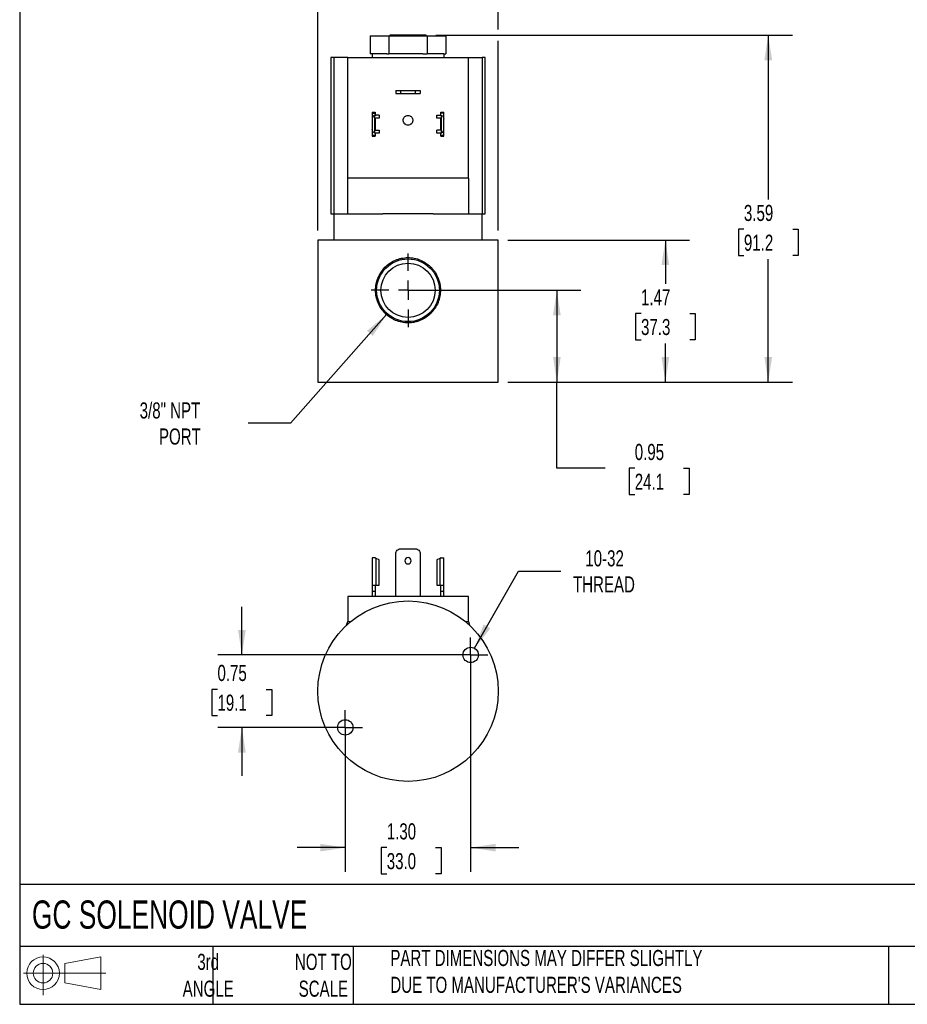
# Model space of a CAD drawing. Header units: inches. Extents: x 0.5 to 21.5, y 0.5 to 16.5.
# Tile 1 of 3: x 0.5 to 9.7, y 0.5 to 10.7. Entities that reach past the tile are written whole.
import ezdxf

# ---------------------------------------------------------------- set-up
doc = ezdxf.new("R2010")
doc.units = ezdxf.units.IN
doc.header["$LTSCALE"] = 2
doc.header["$MEASUREMENT"] = 0
doc.linetypes.add('SLD-Center', pattern=[0.75, 0.6, -0.05, 0.05, -0.05])
doc.linetypes.add('SLD-Solid', pattern=[0])
doc.layers.add('CENTER', color=40, linetype='SLD-Center')
doc.layers.add('SLD-DEFPOINTS', color=7, linetype='Continuous')
doc.layers.add('DIMENSIONS', color=140, linetype='SLD-Solid', lineweight=25)
doc.layers.add('TEXT', color=140, linetype='SLD-Solid', lineweight=25)
doc.styles.add('SLDTEXTSTYLE0', font='TXT', dxfattribs={"width": 0.7})
doc.dimstyles.new('SLDDIMSTYLE0', dxfattribs={"dimtxt": 0.169922, "dimasz": 0.26, "dimexe": 0, "dimexo": 0.0625, "dimgap": 0.04248, "dimtad": 0, "dimtih": 1, "dimtoh": 1, "dimrnd": 1e-09, "dimdsep": 46, "dimtxsty": 'SLDTEXTSTYLE0', "dimsah": 1, "dimcen": 0.09, "dimadec": 0, "dimazin": 2, "dimtfac": 1, "dimtofl": 0, "dimtmove": 0, "dimatfit": 3, "dimfxl": 0, "dimfrac": 2, "dimtolj": 1, "dimtzin": 12, "dimarcsym": 0})
doc.dimstyles.new('SLDDIMSTYLE1', dxfattribs={"dimtxt": 0.169922, "dimasz": 0.26, "dimexe": 0, "dimexo": 0.0625, "dimgap": 0.04248, "dimtad": 0, "dimtih": 1, "dimtoh": 1, "dimrnd": 1e-09, "dimzin": 12, "dimdsep": 46, "dimtxsty": 'SLDTEXTSTYLE0', "dimsah": 1, "dimcen": 0.09, "dimadec": 0, "dimazin": 3, "dimtfac": 1, "dimtofl": 0, "dimtmove": 0, "dimatfit": 3, "dimfxl": 0, "dimfrac": 2, "dimtolj": 1, "dimtzin": 12, "dimarcsym": 0})
doc.dimstyles.new('SLDDIMSTYLE2', dxfattribs={"dimtxt": 0.169922, "dimasz": 0.26, "dimexe": 0, "dimexo": 0.0625, "dimgap": 0.04248, "dimtad": 0, "dimtih": 1, "dimtoh": 1, "dimrnd": 1e-09, "dimzin": 12, "dimdsep": 46, "dimtxsty": 'SLDTEXTSTYLE0', "dimsah": 1, "dimcen": 0, "dimadec": 0, "dimazin": 3, "dimtfac": 1, "dimtofl": 0, "dimtmove": 0, "dimatfit": 3, "dimfxl": 0, "dimfrac": 2, "dimtolj": 1, "dimtzin": 12, "dimarcsym": 0})
doc.dimstyles.new('SLDDIMSTYLE5', dxfattribs={"dimtxt": 0.169922, "dimasz": 0.26, "dimexe": 0, "dimexo": 0.0625, "dimgap": 0.04248, "dimtad": 0, "dimtih": 1, "dimtoh": 1, "dimrnd": 1e-09, "dimdsep": 46, "dimtxsty": 'SLDTEXTSTYLE0', "dimsah": 1, "dimcen": 0.09, "dimadec": 0, "dimazin": 2, "dimtfac": 1, "dimtmove": 0, "dimatfit": 0, "dimfxl": 0, "dimfrac": 2, "dimtolj": 1, "dimtzin": 12, "dimarcsym": 0})
doc.dimstyles.new('SLDDIMSTYLE6', dxfattribs={"dimtxt": 0.169922, "dimasz": 0.26, "dimexe": 0, "dimexo": 0.0625, "dimgap": 0.04248, "dimtad": 0, "dimtih": 1, "dimtoh": 1, "dimrnd": 1e-09, "dimzin": 4, "dimdsep": 46, "dimtxsty": 'SLDTEXTSTYLE0', "dimsah": 1, "dimcen": 0.09, "dimadec": 0, "dimazin": 1, "dimtfac": 1, "dimtmove": 0, "dimatfit": 0, "dimfxl": 0, "dimfrac": 2, "dimtolj": 1, "dimtzin": 12, "dimarcsym": 0})

# ---------------------------------------------------------------- blocks, each defined once
blk = doc.blocks.new('Block11')
at = {"color": 7, "linetype": 'SLD-Solid', "lineweight": 18}
for p, q in [((0.204, 0.418), (0.204, 0)), ((0.431, 0.328), (0.801, 0.396)), ((0.431, 0.126), (0.431, 0.328)), ((0.801, 0.396), (0.801, 0.058)), ((0, 0.227), (0.856, 0.227)), ((0.431, 0.126), (0.801, 0.058))]:
    blk.add_line(p, q, dxfattribs=at)
for radius in [0.169, 0.101]:
    blk.add_circle((0.204, 0.227), radius, dxfattribs=at)
blk = doc.blocks.new('Block12')
at = {"layer": 'SLD-DEFPOINTS'}
blk.add_blockref('Block11', (0, 0), dxfattribs=at)
blk = doc.blocks.new('_D')
at = {"layer": 'DIMENSIONS'}
for p, q in [((4.623, 7.893), (6.315, 7.893)), ((6.065, 7.893), (6.065, 6.943)), ((5.557, 6.943), (6.315, 6.943)), ((6.065, 6.05), (6.065, 6.943)), ((6.565, 6.05), (6.065, 6.05)), ((6.872, 6.05), (6.814, 6.05)), ((6.814, 6.05), (6.814, 5.779)), ((7.376, 6.05), (7.434, 6.05)), ((7.434, 6.05), (7.434, 5.779)), ((6.814, 5.779), (6.872, 5.779)), ((7.434, 5.779), (7.376, 5.779))]:
    blk.add_line(p, q, dxfattribs=at)
for points in [[(6.065, 7.893), (6.025, 7.633), (6.105, 7.633)], [(6.065, 6.943), (6.105, 7.203), (6.025, 7.203)]]:
    blk.add_solid(points, dxfattribs=at)
at = {"layer": 'DIMENSIONS', "char_height": 0.1667, "attachment_point": 1, "style": 'SLDTEXTSTYLE0'}
for s, insert in [('0.95', (6.872, 6.302)), ('24.1', (6.872, 5.994))]:
    blk.add_mtext(s, dxfattribs=dict(at, insert=insert))
blk = doc.blocks.new('_D_1')
at = {"layer": 'DIMENSIONS'}
for p, q in [((5.557, 8.413), (7.439, 8.413)), ((7.189, 8.413), (7.189, 7.959)), ((6.937, 7.651), (6.88, 7.651)), ((6.88, 7.651), (6.88, 7.381)), ((7.442, 7.651), (7.499, 7.651)), ((7.499, 7.651), (7.499, 7.381)), ((6.88, 7.381), (6.937, 7.381)), ((7.189, 6.943), (7.189, 7.343)), ((7.499, 7.381), (7.442, 7.381)), ((5.557, 6.943), (7.439, 6.943))]:
    blk.add_line(p, q, dxfattribs=at)
for points in [[(7.189, 8.413), (7.149, 8.153), (7.229, 8.153)], [(7.189, 6.943), (7.229, 7.203), (7.149, 7.203)]]:
    blk.add_solid(points, dxfattribs=at)
at = {"layer": 'DIMENSIONS', "char_height": 0.1667, "attachment_point": 1, "style": 'SLDTEXTSTYLE0'}
for s, insert in [('1.47', (6.937, 7.904)), ('37.3', (6.937, 7.596))]:
    blk.add_mtext(s, dxfattribs=dict(at, insert=insert))
blk = doc.blocks.new('_D_2')
at = {"layer": 'DIMENSIONS'}
for p, q in [((4.811, 10.534), (8.505, 10.534)), ((8.255, 10.534), (8.255, 8.832)), ((8.003, 8.524), (7.946, 8.524)), ((7.946, 8.524), (7.946, 8.254)), ((8.508, 8.524), (8.565, 8.524)), ((8.565, 8.524), (8.565, 8.254)), ((7.946, 8.254), (8.003, 8.254)), ((8.255, 6.943), (8.255, 8.216)), ((8.565, 8.254), (8.508, 8.254)), ((5.557, 6.943), (8.505, 6.943))]:
    blk.add_line(p, q, dxfattribs=at)
for points in [[(8.255, 10.534), (8.215, 10.274), (8.295, 10.274)], [(8.255, 6.943), (8.295, 7.203), (8.215, 7.203)]]:
    blk.add_solid(points, dxfattribs=at)
at = {"layer": 'DIMENSIONS', "char_height": 0.1667, "attachment_point": 1, "style": 'SLDTEXTSTYLE0'}
for s, insert in [('3.59', (8.003, 8.777)), ('91.2', (8.003, 8.469))]:
    blk.add_mtext(s, dxfattribs=dict(at, insert=insert))
blk = doc.blocks.new('_D_3')
at = {"layer": 'DIMENSIONS'}
for p, q in [((3.589, 8.513), (3.589, 11.572)), ((5.457, 10.594), (5.457, 11.572)), ((3.589, 11.322), (4.09, 11.322)), ((4.256, 11.322), (4.199, 11.322)), ((4.199, 11.322), (4.199, 11.052)), ((4.761, 11.322), (4.818, 11.322)), ((4.818, 11.322), (4.818, 11.052)), ((5.457, 11.322), (4.927, 11.322)), ((4.199, 11.052), (4.256, 11.052)), ((4.818, 11.052), (4.761, 11.052)), ((5.457, 8.513), (5.457, 10.474))]:
    blk.add_line(p, q, dxfattribs=at)
for points in [[(3.589, 11.322), (3.849, 11.282), (3.849, 11.362)], [(5.457, 11.322), (5.197, 11.362), (5.197, 11.282)]]:
    blk.add_solid(points, dxfattribs=at)
at = {"layer": 'DIMENSIONS', "char_height": 0.1667, "attachment_point": 1, "style": 'SLDTEXTSTYLE0'}
for s, insert in [('%%c', (4.128, 11.575)), ('1.87', (4.384, 11.575)), ('47.4', (4.256, 11.267))]:
    blk.add_mtext(s, dxfattribs=dict(at, insert=insert))
blk = doc.blocks.new('_D_4')
at = {"layer": 'DIMENSIONS'}
for p, q in [((4.3, 7.641), (3.306, 6.517)), ((3.306, 6.517), (2.868, 6.517))]:
    blk.add_line(p, q, dxfattribs=at)
blk.add_solid([(4.3, 7.641), (4.098, 7.473), (4.158, 7.42)], dxfattribs=at)
at = {"layer": 'DIMENSIONS', "char_height": 0.1667, "attachment_point": 1, "style": 'SLDTEXTSTYLE0'}
for s, insert in [('3/8" NPT', (1.743, 6.732)), ('PORT', (1.943, 6.462))]:
    blk.add_mtext(s, dxfattribs=dict(at, insert=insert))
blk = doc.blocks.new('SW_CENTERMARKSYMBOL_0')
at = {"layer": 'CENTER', "color": 0}
for p, q in [((0, 0.2), (0, 0.381)), ((-0.2, 0), (-0.381, 0)), ((0, 0), (-0.1, 0)), ((0, 0), (0, 0.1)), ((0, 0), (0, -0.1)), ((0, 0), (0.1, 0)), ((0.2, 0), (0.381, 0)), ((0, -0.2), (0, -0.381))]:
    blk.add_line(p, q, dxfattribs=at)
blk = doc.blocks.new('_D_9')
at = {"layer": 'DIMENSIONS'}
for p, q in [((2.802, 4.117), (2.802, 4.617)), ((5.072, 4.117), (2.552, 4.117)), ((2.549, 3.761), (2.492, 3.761)), ((2.492, 3.761), (2.492, 3.491)), ((3.054, 3.761), (3.111, 3.761)), ((3.111, 3.761), (3.111, 3.491)), ((2.492, 3.491), (2.549, 3.491)), ((3.111, 3.491), (3.054, 3.491)), ((3.773, 3.367), (2.552, 3.367)), ((2.802, 3.367), (2.802, 2.867))]:
    blk.add_line(p, q, dxfattribs=at)
for points in [[(2.802, 4.117), (2.842, 4.377), (2.762, 4.377)], [(2.802, 3.367), (2.762, 3.107), (2.842, 3.107)]]:
    blk.add_solid(points, dxfattribs=at)
at = {"layer": 'DIMENSIONS', "char_height": 0.1667, "attachment_point": 1, "style": 'SLDTEXTSTYLE0'}
for s, insert in [('0.75', (2.549, 4.014)), ('19.1', (2.549, 3.706))]:
    blk.add_mtext(s, dxfattribs=dict(at, insert=insert))
blk = doc.blocks.new('_D_10')
at = {"layer": 'DIMENSIONS'}
for p, q in [((5.172, 4.017), (5.172, 1.872)), ((3.873, 3.267), (3.873, 1.872)), ((3.873, 2.122), (3.373, 2.122)), ((4.303, 2.122), (4.246, 2.122)), ((4.246, 2.122), (4.246, 1.852)), ((4.808, 2.122), (4.865, 2.122)), ((4.865, 2.122), (4.865, 1.852)), ((5.172, 2.122), (5.672, 2.122)), ((4.246, 1.852), (4.303, 1.852)), ((4.865, 1.852), (4.808, 1.852))]:
    blk.add_line(p, q, dxfattribs=at)
for points in [[(3.873, 2.122), (3.613, 2.162), (3.613, 2.082)], [(5.172, 2.122), (5.432, 2.082), (5.432, 2.162)]]:
    blk.add_solid(points, dxfattribs=at)
at = {"layer": 'DIMENSIONS', "char_height": 0.1667, "attachment_point": 1, "style": 'SLDTEXTSTYLE0'}
for s, insert in [('1.30', (4.303, 2.374)), ('33.0', (4.303, 2.066))]:
    blk.add_mtext(s, dxfattribs=dict(at, insert=insert))
blk = doc.blocks.new('_D_11')
at = {"layer": 'DIMENSIONS'}
for p, q in [((5.212, 4.186), (5.669, 4.986)), ((5.669, 4.986), (6.107, 4.986))]:
    blk.add_line(p, q, dxfattribs=at)
blk.add_solid([(5.212, 4.186), (5.376, 4.392), (5.306, 4.432)], dxfattribs=at)
at = {"layer": 'DIMENSIONS', "char_height": 0.1667, "attachment_point": 1, "style": 'SLDTEXTSTYLE0'}
for s, insert in [('10-32', (6.36, 5.201)), ('THREAD', (6.232, 4.931))]:
    blk.add_mtext(s, dxfattribs=dict(at, insert=insert))
blk = doc.blocks.new('SW_CENTERMARKSYMBOL_1')
at = {"layer": 'CENTER', "color": 0}
for p, q in [((0, 0.1), (0, 0.1795)), ((-0.1, 0), (-0.1795, 0)), ((0, 0), (-0.1, 0)), ((0, 0), (0, 0.1)), ((0, 0), (0, -0.1)), ((0, 0), (0.1, 0)), ((0.1, 0), (0.1795, 0)), ((0, -0.1), (0, -0.1795))]:
    blk.add_line(p, q, dxfattribs=at)
blk = doc.blocks.new('SW_CENTERMARKSYMBOL_2')
at = {"layer": 'CENTER', "color": 0}
for p, q in [((0, 0.1), (0, 0.1795)), ((-0.1, 0), (-0.1795, 0)), ((0, 0), (-0.1, 0)), ((0, 0), (0, 0.1)), ((0, 0), (0, -0.1)), ((0, 0), (0.1, 0)), ((0.1, 0), (0.1795, 0)), ((0, -0.1), (0, -0.1795))]:
    blk.add_line(p, q, dxfattribs=at)

msp = doc.modelspace()

# ---------------------------------------------------------------- linework, layer by layer
for p, q in [((4.13, 10.526), (4.13, 10.34)), ((4.13, 10.526), (4.326, 10.526)), ((4.326, 10.526), (4.326, 10.34)), ((4.326, 10.526), (4.72, 10.526)), ((4.335, 10.534), (4.335, 10.526)), ((4.711, 10.526), (4.711, 10.534)), ((4.72, 10.526), (4.72, 10.34)), ((4.72, 10.526), (4.916, 10.526)), ((4.916, 10.526), (4.916, 10.34)), ((3.723, 10.303), (3.723, 8.683)), ((3.754, 10.303), (3.754, 8.683)), ((3.898, 10.303), (3.754, 10.303)), ((3.898, 9.053), (3.898, 10.303)), ((3.898, 10.303), (5.148, 10.303)), ((4.152, 10.34), (4.13, 10.34)), ((4.15, 10.34), (4.15, 10.303)), ((4.304, 10.34), (4.326, 10.34)), ((4.371, 10.34), (4.326, 10.34)), ((4.675, 10.34), (4.72, 10.34)), ((4.742, 10.34), (4.72, 10.34)), ((4.894, 10.34), (4.916, 10.34)), ((4.896, 10.303), (4.896, 10.34)), ((5.148, 9.053), (5.148, 10.303)), ((5.148, 10.303), (5.292, 10.303)), ((5.292, 10.303), (5.292, 8.683)), ((5.323, 8.683), (5.323, 10.303)), ((4.396, 9.962), (4.396, 9.93)), ((4.446, 9.962), (4.446, 9.93)), ((4.446, 9.962), (4.599, 9.962)), ((4.446, 9.93), (4.599, 9.93)), ((4.599, 9.93), (4.599, 9.962)), ((4.649, 9.962), (4.649, 9.93)), ((4.152, 9.737), (4.184, 9.737)), ((4.152, 9.737), (4.152, 9.726)), ((4.152, 9.726), (4.184, 9.726)), ((4.178, 9.521), (4.178, 9.704)), ((4.184, 9.737), (4.184, 9.726)), ((4.184, 9.726), (4.184, 9.705)), ((4.223, 9.707), (4.193, 9.707)), ((4.223, 9.707), (4.223, 9.676)), ((4.823, 9.676), (4.823, 9.707)), ((4.823, 9.707), (4.853, 9.707)), ((4.862, 9.737), (4.894, 9.737)), ((4.862, 9.726), (4.862, 9.737)), ((4.894, 9.726), (4.862, 9.726)), ((4.862, 9.705), (4.862, 9.726)), ((4.868, 9.704), (4.868, 9.521)), ((4.894, 9.726), (4.894, 9.737)), ((4.152, 9.666), (4.152, 9.559)), ((4.184, 9.67), (4.184, 9.555)), ((4.223, 9.676), (4.19, 9.676)), ((4.856, 9.676), (4.823, 9.676)), ((4.862, 9.555), (4.862, 9.67)), ((4.894, 9.559), (4.894, 9.666)), ((4.152, 9.499), (4.184, 9.499)), ((4.152, 9.499), (4.152, 9.487)), ((4.152, 9.487), (4.184, 9.487)), ((4.184, 9.52), (4.184, 9.499)), ((4.184, 9.499), (4.184, 9.487)), ((4.19, 9.549), (4.223, 9.549)), ((4.223, 9.518), (4.193, 9.518)), ((4.223, 9.549), (4.223, 9.518)), ((4.823, 9.518), (4.823, 9.549)), ((4.856, 9.549), (4.823, 9.549)), ((4.853, 9.518), (4.823, 9.518)), ((4.862, 9.499), (4.862, 9.52)), ((4.862, 9.499), (4.894, 9.499)), ((4.862, 9.487), (4.862, 9.499)), ((4.862, 9.487), (4.894, 9.487)), ((4.894, 9.487), (4.894, 9.499)), ((5.148, 9.053), (3.898, 9.053)), ((3.898, 8.683), (3.898, 9.053)), ((5.148, 9.053), (5.148, 8.683)), ((3.754, 8.683), (3.898, 8.683)), ((3.755, 8.683), (3.755, 8.413)), ((3.898, 8.683), (4.263, 8.683)), ((4.783, 8.683), (5.148, 8.683)), ((5.148, 8.683), (5.292, 8.683)), ((5.29, 8.413), (5.29, 8.683)), ((3.589, 8.413), (3.589, 6.943)), ((5.457, 8.413), (3.589, 8.413)), ((5.457, 6.943), (5.457, 8.413)), ((3.589, 6.943), (5.457, 6.943)), ((4.446, 5.215), (4.599, 5.215)), ((4.152, 5.124), (4.152, 4.838)), ((4.193, 4.838), (4.193, 5.117)), ((4.223, 5.102), (4.193, 5.117)), ((4.223, 4.838), (4.223, 5.102)), ((4.396, 4.724), (4.396, 5.165)), ((4.649, 5.165), (4.649, 4.724)), ((4.853, 5.117), (4.823, 5.102)), ((4.823, 5.102), (4.823, 4.838)), ((4.853, 5.117), (4.853, 4.838)), ((4.894, 4.838), (4.894, 5.124)), ((4.193, 4.838), (4.223, 4.838)), ((4.823, 4.838), (4.853, 4.838)), ((3.898, 4.724), (3.898, 4.464)), ((5.148, 4.724), (3.898, 4.724)), ((4.152, 4.778), (4.152, 4.724)), ((4.152, 4.778), (4.184, 4.778)), ((4.184, 4.778), (4.184, 4.724)), ((4.862, 4.778), (4.894, 4.778)), ((4.862, 4.724), (4.862, 4.778)), ((4.894, 4.724), (4.894, 4.778)), ((5.148, 4.464), (5.148, 4.724)), ((3.887, 4.426), (3.898, 4.464)), ((3.898, 4.464), (3.93, 4.464)), ((5.115, 4.464), (5.148, 4.464)), ((5.148, 4.464), (5.159, 4.426)), ((5.252, 4.117), (5.249, 4.101)), ((3.953, 3.367), (3.95, 3.351))]:
    msp.add_line(p, q)
for centre, radius in [((4.523, 7.893), 0.325), ((4.523, 7.893), 0.281), ((4.523, 3.742), 0.934), ((5.172, 4.117), 0.0795), ((3.873, 3.367), 0.0795)]:
    msp.add_circle(centre, radius)
for points, knots in [([(4.711, 10.534), (4.707, 10.534), (4.7, 10.534), (4.678, 10.534), (4.663, 10.534), (4.629, 10.534), (4.61, 10.534), (4.568, 10.534), (4.545, 10.534), (4.501, 10.534), (4.478, 10.534), (4.436, 10.534), (4.417, 10.534), (4.383, 10.534), (4.368, 10.534), (4.346, 10.534), (4.339, 10.534), (4.335, 10.534)], [0, 0, 0, 0, 0.125, 0.125, 0.25, 0.25, 0.375, 0.375, 0.5, 0.5, 0.625, 0.625, 0.75, 0.75, 0.875, 0.875, 1, 1, 1, 1]), ([(3.754, 10.303), (3.747, 10.303), (3.732, 10.303), (3.723, 10.303), (3.724, 10.303), (3.724, 10.303)], [0, 0, 0, 0, 0.413585, 0.82717, 1, 1, 1, 1]), ([(4.304, 10.34), (4.262, 10.34), (4.226, 10.34), (4.174, 10.34), (4.157, 10.34), (4.152, 10.34)], [0, 0, 0, 0, 0.5, 0.5, 1, 1, 1, 1]), ([(4.894, 10.34), (4.889, 10.34), (4.872, 10.34), (4.82, 10.34), (4.784, 10.34), (4.742, 10.34)], [0, 0, 0, 0, 0.5, 0.5, 1, 1, 1, 1]), ([(5.322, 10.303), (5.322, 10.303), (5.323, 10.303), (5.314, 10.303), (5.299, 10.303), (5.292, 10.303)], [0, 0, 0, 0, 0.17283, 0.586415, 1, 1, 1, 1]), ([(4.396, 9.962), (4.396, 9.962), (4.397, 9.962), (4.397, 9.962), (4.398, 9.962), (4.399, 9.962), (4.401, 9.962), (4.404, 9.962), (4.411, 9.962), (4.419, 9.962), (4.428, 9.962), (4.437, 9.962), (4.443, 9.962), (4.446, 9.962)], [0, 0, 0, 0, 0.04828, 0.096168, 0.143939, 0.191869, 0.240233, 0.370056, 0.500147, 0.62997, 0.760062, 0.879965, 1, 1, 1, 1]), ([(4.396, 9.93), (4.396, 9.93), (4.398, 9.93), (4.403, 9.93), (4.406, 9.93), (4.416, 9.93), (4.421, 9.93), (4.433, 9.93), (4.44, 9.93), (4.446, 9.93)], [0, 0, 0, 0, 0.25, 0.25, 0.5, 0.5, 0.75, 0.75, 1, 1, 1, 1]), ([(4.599, 9.962), (4.601, 9.962), (4.603, 9.962), (4.607, 9.962), (4.611, 9.962), (4.614, 9.962), (4.62, 9.962), (4.627, 9.962), (4.635, 9.962), (4.642, 9.962), (4.646, 9.962), (4.649, 9.962), (4.649, 9.962), (4.649, 9.962)], [0, 0, 0, 0, 0.04828, 0.096168, 0.143939, 0.191869, 0.240233, 0.370056, 0.500147, 0.62997, 0.760062, 0.879965, 1, 1, 1, 1]), ([(4.599, 9.93), (4.606, 9.93), (4.613, 9.93), (4.625, 9.93), (4.63, 9.93), (4.639, 9.93), (4.643, 9.93), (4.648, 9.93), (4.649, 9.93), (4.649, 9.93)], [0, 0, 0, 0, 0.25, 0.25, 0.5, 0.5, 0.75, 0.75, 1, 1, 1, 1]), ([(4.152, 9.726), (4.152, 9.718), (4.152, 9.71), (4.152, 9.696), (4.152, 9.689), (4.152, 9.678), (4.152, 9.674), (4.152, 9.667), (4.152, 9.666), (4.152, 9.666)], [0, 0, 0, 0, 0.25, 0.25, 0.5, 0.5, 0.75, 0.75, 1, 1, 1, 1]), ([(4.178, 9.704), (4.177, 9.704), (4.174, 9.703), (4.171, 9.701), (4.167, 9.698), (4.163, 9.694), (4.159, 9.689), (4.156, 9.684), (4.154, 9.678), (4.152, 9.672), (4.152, 9.668), (4.152, 9.666)], [0, 0, 0, 0, 0.081494, 0.162695, 0.244379, 0.372001, 0.500058, 0.62768, 0.755737, 0.877761, 1, 1, 1, 1]), ([(4.178, 9.704), (4.179, 9.704), (4.181, 9.705), (4.184, 9.706), (4.188, 9.707), (4.191, 9.707), (4.193, 9.707)], [0, 0, 0, 0, 0.186961, 0.415947, 0.686962, 1, 1, 1, 1]), ([(4.473, 9.653), (4.473, 9.654), (4.473, 9.657), (4.474, 9.66), (4.474, 9.664), (4.475, 9.668), (4.477, 9.673), (4.481, 9.68), (4.488, 9.688), (4.495, 9.695), (4.507, 9.701), (4.523, 9.704), (4.539, 9.701), (4.55, 9.695), (4.558, 9.688), (4.565, 9.68), (4.569, 9.671), (4.572, 9.662), (4.573, 9.656), (4.573, 9.653)], [0, 0, 0, 0, 0.02417, 0.048143, 0.072058, 0.096053, 0.120265, 0.185256, 0.250382, 0.315374, 0.3805, 0.500074, 0.619647, 0.684638, 0.749765, 0.814756, 0.879883, 0.939908, 1, 1, 1, 1]), ([(4.853, 9.707), (4.854, 9.707), (4.857, 9.707), (4.86, 9.706), (4.863, 9.706), (4.866, 9.705), (4.867, 9.704), (4.868, 9.704)], [0, 0, 0, 0, 0.2538048, 0.480707, 0.6807055, 0.8538016, 1, 1, 1, 1]), ([(4.868, 9.704), (4.876, 9.701), (4.882, 9.696), (4.891, 9.682), (4.894, 9.674), (4.894, 9.666)], [0, 0, 0, 0, 0.5, 0.5, 1, 1, 1, 1]), ([(4.894, 9.666), (4.894, 9.666), (4.894, 9.667), (4.894, 9.674), (4.894, 9.678), (4.894, 9.689), (4.894, 9.696), (4.894, 9.71), (4.894, 9.718), (4.894, 9.726)], [0, 0, 0, 0, 0.25, 0.25, 0.5, 0.5, 0.75, 0.75, 1, 1, 1, 1]), ([(4.184, 9.67), (4.184, 9.67), (4.184, 9.671), (4.184, 9.672), (4.185, 9.673), (4.186, 9.674), (4.187, 9.676), (4.189, 9.676), (4.19, 9.676)], [0, 0, 0, 0, 0.113354, 0.231, 0.35389, 0.482863, 0.697306, 1, 1, 1, 1]), ([(4.573, 9.653), (4.573, 9.652), (4.573, 9.649), (4.572, 9.645), (4.571, 9.642), (4.57, 9.638), (4.569, 9.632), (4.565, 9.625), (4.558, 9.617), (4.55, 9.611), (4.539, 9.605), (4.523, 9.602), (4.507, 9.605), (4.495, 9.611), (4.488, 9.617), (4.481, 9.625), (4.477, 9.634), (4.474, 9.643), (4.473, 9.65), (4.473, 9.653)], [0, 0, 0, 0, 0.02417, 0.048143, 0.072058, 0.096053, 0.120265, 0.185256, 0.250382, 0.315374, 0.3805, 0.500074, 0.619647, 0.684638, 0.749765, 0.814756, 0.879883, 0.939908, 1, 1, 1, 1]), ([(4.862, 9.67), (4.862, 9.67), (4.862, 9.671), (4.861, 9.673), (4.86, 9.674), (4.858, 9.676), (4.857, 9.676), (4.856, 9.676)], [0, 0, 0, 0, 0.158779, 0.315099, 0.48241, 0.736501, 1, 1, 1, 1]), ([(4.178, 9.521), (4.17, 9.524), (4.164, 9.529), (4.154, 9.543), (4.152, 9.551), (4.152, 9.559)], [0, 0, 0, 0, 0.5, 0.5, 1, 1, 1, 1]), ([(4.152, 9.559), (4.152, 9.559), (4.152, 9.557), (4.152, 9.551), (4.152, 9.547), (4.152, 9.536), (4.152, 9.529), (4.152, 9.515), (4.152, 9.507), (4.152, 9.499)], [0, 0, 0, 0, 0.25, 0.25, 0.5, 0.5, 0.75, 0.75, 1, 1, 1, 1]), ([(4.193, 9.518), (4.192, 9.518), (4.189, 9.518), (4.186, 9.519), (4.183, 9.519), (4.18, 9.52), (4.179, 9.52), (4.178, 9.521)], [0, 0, 0, 0, 0.253805, 0.480707, 0.680705, 0.853802, 1, 1, 1, 1]), ([(4.184, 9.555), (4.184, 9.554), (4.184, 9.553), (4.185, 9.552), (4.186, 9.55), (4.188, 9.549), (4.189, 9.549), (4.19, 9.549)], [0, 0, 0, 0, 0.158779, 0.315099, 0.48241, 0.736501, 1, 1, 1, 1]), ([(4.868, 9.521), (4.867, 9.52), (4.865, 9.52), (4.862, 9.519), (4.858, 9.518), (4.855, 9.518), (4.853, 9.518)], [0, 0, 0, 0, 0.1869607, 0.4159472, 0.6869619, 1, 1, 1, 1]), ([(4.862, 9.555), (4.862, 9.555), (4.862, 9.554), (4.862, 9.553), (4.861, 9.552), (4.86, 9.55), (4.858, 9.549), (4.857, 9.549), (4.856, 9.549)], [0, 0, 0, 0, 0.113354, 0.231, 0.35389, 0.482863, 0.697306, 1, 1, 1, 1]), ([(4.868, 9.521), (4.869, 9.521), (4.872, 9.522), (4.875, 9.524), (4.879, 9.527), (4.883, 9.531), (4.887, 9.536), (4.89, 9.541), (4.892, 9.547), (4.894, 9.553), (4.894, 9.557), (4.894, 9.559)], [0, 0, 0, 0, 0.081494, 0.162695, 0.244379, 0.372001, 0.500058, 0.62768, 0.755737, 0.877761, 1, 1, 1, 1]), ([(4.894, 9.499), (4.894, 9.507), (4.894, 9.515), (4.894, 9.529), (4.894, 9.536), (4.894, 9.547), (4.894, 9.551), (4.894, 9.557), (4.894, 9.559), (4.894, 9.559)], [0, 0, 0, 0, 0.25, 0.25, 0.5, 0.5, 0.75, 0.75, 1, 1, 1, 1]), ([(3.724, 8.683), (3.724, 8.683), (3.723, 8.683), (3.732, 8.683), (3.747, 8.683), (3.754, 8.683)], [0, 0, 0, 0, 0.17283, 0.586415, 1, 1, 1, 1]), ([(4.783, 8.683), (4.7, 8.683), (4.611, 8.683), (4.434, 8.683), (4.346, 8.683), (4.263, 8.683)], [0, 0, 0, 0, 0.5, 0.5, 1, 1, 1, 1]), ([(5.292, 8.683), (5.299, 8.683), (5.314, 8.683), (5.323, 8.683), (5.322, 8.683), (5.322, 8.683)], [0, 0, 0, 0, 0.413585, 0.82717, 1, 1, 1, 1]), ([(4.275, 7.666), (4.29, 7.65), (4.306, 7.635), (4.332, 7.615), (4.341, 7.609), (4.36, 7.598), (4.37, 7.593), (4.4, 7.579), (4.42, 7.571), (4.463, 7.56), (4.485, 7.557), (4.53, 7.555), (4.552, 7.556), (4.585, 7.561), (4.596, 7.564), (4.617, 7.569), (4.628, 7.573), (4.648, 7.58), (4.659, 7.584), (4.678, 7.594), (4.688, 7.599), (4.716, 7.617), (4.734, 7.63), (4.758, 7.652), (4.766, 7.66), (4.78, 7.676), (4.787, 7.685), (4.806, 7.711), (4.817, 7.73), (4.832, 7.76), (4.836, 7.77), (4.843, 7.791), (4.846, 7.802), (4.851, 7.823), (4.854, 7.834), (4.857, 7.856), (4.858, 7.867), (4.859, 7.9), (4.858, 7.922), (4.852, 7.966), (4.846, 7.988), (4.831, 8.029), (4.822, 8.049), (4.805, 8.078), (4.798, 8.087), (4.785, 8.104), (4.778, 8.113), (4.764, 8.129), (4.756, 8.137), (4.74, 8.151), (4.731, 8.158), (4.705, 8.178), (4.686, 8.189), (4.647, 8.208), (4.625, 8.216), (4.583, 8.226), (4.561, 8.23), (4.527, 8.231), (4.516, 8.231), (4.494, 8.23), (4.483, 8.229), (4.461, 8.225), (4.45, 8.223), (4.429, 8.218), (4.418, 8.214), (4.387, 8.203), (4.367, 8.193), (4.33, 8.17), (4.312, 8.157), (4.28, 8.127), (4.265, 8.111), (4.246, 8.084), (4.24, 8.075), (4.229, 8.056), (4.224, 8.047), (4.214, 8.027), (4.21, 8.017), (4.203, 7.996), (4.2, 7.985), (4.192, 7.953), (4.189, 7.931), (4.187, 7.898), (4.187, 7.887), (4.188, 7.864), (4.189, 7.853), (4.194, 7.82), (4.2, 7.799), (4.211, 7.768), (4.215, 7.757), (4.225, 7.737), (4.23, 7.728), (4.247, 7.7), (4.26, 7.682), (4.275, 7.666)], [0, 0, 0, 0, 0.03125, 0.03125, 0.046875, 0.046875, 0.0625, 0.0625, 0.09375, 0.09375, 0.125, 0.125, 0.15625, 0.15625, 0.171875, 0.171875, 0.1875, 0.1875, 0.203125, 0.203125, 0.21875, 0.21875, 0.25, 0.25, 0.265625, 0.265625, 0.28125, 0.28125, 0.3125, 0.3125, 0.328125, 0.328125, 0.34375, 0.34375, 0.359375, 0.359375, 0.375, 0.375, 0.40625, 0.40625, 0.4375, 0.4375, 0.46875, 0.46875, 0.484375, 0.484375, 0.5, 0.5, 0.515625, 0.515625, 0.53125, 0.53125, 0.5625, 0.5625, 0.59375, 0.59375, 0.625, 0.625, 0.640625, 0.640625, 0.65625, 0.65625, 0.671875, 0.671875, 0.6875, 0.6875, 0.71875, 0.71875, 0.75, 0.75, 0.78125, 0.78125, 0.796875, 0.796875, 0.8125, 0.8125, 0.828125, 0.828125, 0.84375, 0.84375, 0.875, 0.875, 0.890625, 0.890625, 0.90625, 0.90625, 0.9375, 0.9375, 0.953125, 0.953125, 0.96875, 0.96875, 1, 1, 1, 1]), ([(4.396, 5.165), (4.396, 5.172), (4.398, 5.178), (4.403, 5.191), (4.406, 5.196), (4.416, 5.205), (4.421, 5.209), (4.433, 5.214), (4.44, 5.215), (4.446, 5.215)], [0, 0, 0, 0, 0.25, 0.25, 0.5, 0.5, 0.75, 0.75, 1, 1, 1, 1]), ([(4.599, 5.215), (4.606, 5.215), (4.613, 5.214), (4.625, 5.209), (4.63, 5.205), (4.639, 5.196), (4.643, 5.191), (4.648, 5.178), (4.649, 5.172), (4.649, 5.165)], [0, 0, 0, 0, 0.25, 0.25, 0.5, 0.5, 0.75, 0.75, 1, 1, 1, 1]), ([(4.178, 5.124), (4.17, 5.124), (4.164, 5.124), (4.154, 5.124), (4.152, 5.124), (4.152, 5.124)], [0, 0, 0, 0, 0.5, 0.5, 1, 1, 1, 1]), ([(4.193, 5.117), (4.192, 5.117), (4.189, 5.119), (4.186, 5.12), (4.183, 5.122), (4.18, 5.123), (4.179, 5.124), (4.178, 5.124)], [0, 0, 0, 0, 0.253805, 0.480707, 0.680705, 0.853802, 1, 1, 1, 1]), ([(4.523, 5.125), (4.514, 5.125), (4.506, 5.122), (4.493, 5.11), (4.49, 5.101), (4.49, 5.084), (4.493, 5.075), (4.506, 5.063), (4.514, 5.059), (4.523, 5.059)], [0, 0, 0, 0, 0.25, 0.25, 0.5, 0.5, 0.75, 0.75, 1, 1, 1, 1]), ([(4.523, 5.059), (4.532, 5.059), (4.54, 5.063), (4.552, 5.075), (4.556, 5.084), (4.556, 5.101), (4.552, 5.11), (4.54, 5.122), (4.532, 5.125), (4.523, 5.125)], [0, 0, 0, 0, 0.25, 0.25, 0.5, 0.5, 0.75, 0.75, 1, 1, 1, 1]), ([(4.868, 5.124), (4.867, 5.124), (4.865, 5.123), (4.862, 5.121), (4.858, 5.119), (4.855, 5.118), (4.853, 5.117)], [0, 0, 0, 0, 0.1869607, 0.4159472, 0.6869619, 1, 1, 1, 1]), ([(4.868, 5.124), (4.869, 5.124), (4.872, 5.124), (4.875, 5.124), (4.879, 5.124), (4.883, 5.124), (4.887, 5.124), (4.89, 5.124), (4.892, 5.124), (4.894, 5.124), (4.894, 5.124), (4.894, 5.124)], [0, 0, 0, 0, 0.081494, 0.162695, 0.244379, 0.372001, 0.500058, 0.62768, 0.755737, 0.877761, 1, 1, 1, 1]), ([(4.152, 4.838), (4.152, 4.831), (4.152, 4.823), (4.152, 4.808), (4.152, 4.802), (4.152, 4.79), (4.152, 4.786), (4.152, 4.78), (4.152, 4.778), (4.152, 4.778)], [0, 0, 0, 0, 0.25, 0.25, 0.5, 0.5, 0.75, 0.75, 1, 1, 1, 1]), ([(4.152, 4.838), (4.152, 4.838), (4.153, 4.838), (4.157, 4.838), (4.16, 4.838), (4.168, 4.838), (4.172, 4.838), (4.182, 4.838), (4.188, 4.838), (4.193, 4.838)], [0, 0, 0, 0, 0.25, 0.25, 0.5, 0.5, 0.75, 0.75, 1, 1, 1, 1]), ([(4.184, 4.838), (4.184, 4.837), (4.184, 4.834), (4.184, 4.829), (4.184, 4.825), (4.184, 4.821), (4.184, 4.814), (4.184, 4.805), (4.184, 4.796), (4.184, 4.788), (4.184, 4.783), (4.184, 4.78), (4.184, 4.779), (4.184, 4.778), (4.184, 4.778)], [0, 0, 0, 0, 0.048278, 0.09616, 0.143921, 0.191838, 0.240186, 0.370005, 0.500048, 0.629867, 0.759911, 0.840106, 0.919708, 1, 1, 1, 1]), ([(4.853, 4.838), (4.858, 4.838), (4.864, 4.838), (4.874, 4.838), (4.878, 4.838), (4.886, 4.838), (4.889, 4.838), (4.893, 4.838), (4.894, 4.838), (4.894, 4.838)], [0, 0, 0, 0, 0.25, 0.25, 0.5, 0.5, 0.75, 0.75, 1, 1, 1, 1]), ([(4.862, 4.778), (4.862, 4.778), (4.862, 4.778), (4.862, 4.779), (4.862, 4.78), (4.862, 4.781), (4.862, 4.783), (4.862, 4.788), (4.862, 4.796), (4.862, 4.805), (4.862, 4.815), (4.862, 4.823), (4.862, 4.831), (4.862, 4.836), (4.862, 4.838)], [0, 0, 0, 0, 0.048278, 0.09616, 0.143921, 0.191838, 0.240186, 0.370005, 0.500048, 0.629867, 0.759911, 0.840106, 0.919708, 1, 1, 1, 1]), ([(4.894, 4.778), (4.894, 4.778), (4.894, 4.78), (4.894, 4.786), (4.894, 4.79), (4.894, 4.802), (4.894, 4.808), (4.894, 4.823), (4.894, 4.831), (4.894, 4.838)], [0, 0, 0, 0, 0.25, 0.25, 0.5, 0.5, 0.75, 0.75, 1, 1, 1, 1])]:
    msp.add_open_spline(points, degree=3, knots=knots)
for points in [[(4.523, 10.34), (4.471, 10.34), (4.418, 10.34), (4.371, 10.34)], [(4.675, 10.34), (4.627, 10.34), (4.575, 10.34), (4.523, 10.34)]]:
    msp.add_open_spline(points, degree=3)
at = {"layer": 'TEXT'}
for p, q in [((0.5, 16.5), (0.5, 0.5)), ((21.5, 1.742), (0.5, 1.742)), ((21.5, 1.1), (0.5, 1.1)), ((2.5, 1.1), (2.5, 0.5)), ((3.954, 1.1), (3.954, 0.5)), ((9.5, 1.1), (9.5, 0.5)), ((0.5, 0.5), (21.5, 0.5))]:
    msp.add_line(p, q, dxfattribs=at)

# ---------------------------------------------------------------- block references
at = {"layer": 'CENTER'}
for name, p in [('SW_CENTERMARKSYMBOL_0', (4.523, 7.893)), ('SW_CENTERMARKSYMBOL_1', (5.172, 4.117)), ('SW_CENTERMARKSYMBOL_2', (3.873, 3.367))]:
    msp.add_blockref(name, p, dxfattribs=at)
at = {"layer": 'SLD-DEFPOINTS'}
msp.add_blockref('Block12', (0.538, 0.595), dxfattribs=at)

# ---------------------------------------------------------------- texts
at = {"layer": 'TEXT', "style": 'SLDTEXTSTYLE0'}
for s, insert, char_height, attachment_point in [('GC SOLENOID VALVE', (0.627, 1.575), 0.29167, 1), ('3rd^JANGLE', (2.453, 1.023), 0.1667, 2), ('NOT TO^JSCALE', (3.646, 1.023), 0.16667, 2), ("PART DIMENSIONS MAY DIFFER SLIGHTLY ^JDUE TO MANUFACTURER'S VARIANCES", (4.34, 1.063), 0.16667, 1)]:
    msp.add_mtext(s, dxfattribs=dict(at, insert=insert, char_height=char_height, attachment_point=attachment_point))

# ---------------------------------------------------------------- dimensions: what is measured, and where the dimension line sits
at = {"layer": 'DIMENSIONS'}
dim = msp.add_linear_dim(base=(3.589, 11.322), p1=(5.457, 8.413), p2=(3.589, 8.413), text='%%c<>', dimstyle='SLDDIMSTYLE1', dxfattribs=at)
dim.commit()
dim.dimension.update_dxf_attribs({"geometry": '_D_3', "text_midpoint": (4.509, 11.322), "dimtype": 160})
for base, p1, p2, dimstyle, picture, middle in [((8.255, 10.534), (5.457, 6.943), (4.711, 10.534), 'SLDDIMSTYLE1', '_D_2', (8.255, 8.524)), ((7.189, 8.413), (5.457, 6.943), (5.457, 8.413), 'SLDDIMSTYLE1', '_D_1', (7.189, 7.651)), ((6.065, 6.943), (4.523, 7.893), (5.457, 6.943), 'SLDDIMSTYLE0', '_D', (6.065, 6.05)), ((2.802, 4.117), (3.873, 3.367), (5.172, 4.117), 'SLDDIMSTYLE5', '_D_9', (2.802, 3.761))]:
    dim = msp.add_linear_dim(base=base, p1=p1, p2=p2, angle=90, dimstyle=dimstyle, dxfattribs=at)
    dim.commit()
    dim.dimension.update_dxf_attribs({"geometry": picture, "text_midpoint": middle, "dimtype": 160})
for p1, p2, text, picture, middle in [((4.746, 8.146), (4.3, 7.641), '3/8" NPT\\PPORT', '_D_4', (2.243, 6.517)), ((5.133, 4.048), (5.212, 4.186), '10-32\\PTHREAD', '_D_11', (6.693, 4.986))]:
    dim = msp.add_diameter_dim_2p(p1=p1, p2=p2, text=text, dimstyle='SLDDIMSTYLE2', override={"dimpost": '<>'}, dxfattribs=at)
    dim.commit()
    dim.dimension.update_dxf_attribs({"geometry": picture, "text_midpoint": middle, "dimtype": 163})
dim = msp.add_linear_dim(base=(3.873, 2.122), p1=(5.172, 4.117), p2=(3.873, 3.367), dimstyle='SLDDIMSTYLE6', dxfattribs=at)
dim.commit()
dim.dimension.update_dxf_attribs({"geometry": '_D_10', "text_midpoint": (4.556, 2.122), "dimtype": 160})

doc.saveas('drawing.dxf')
